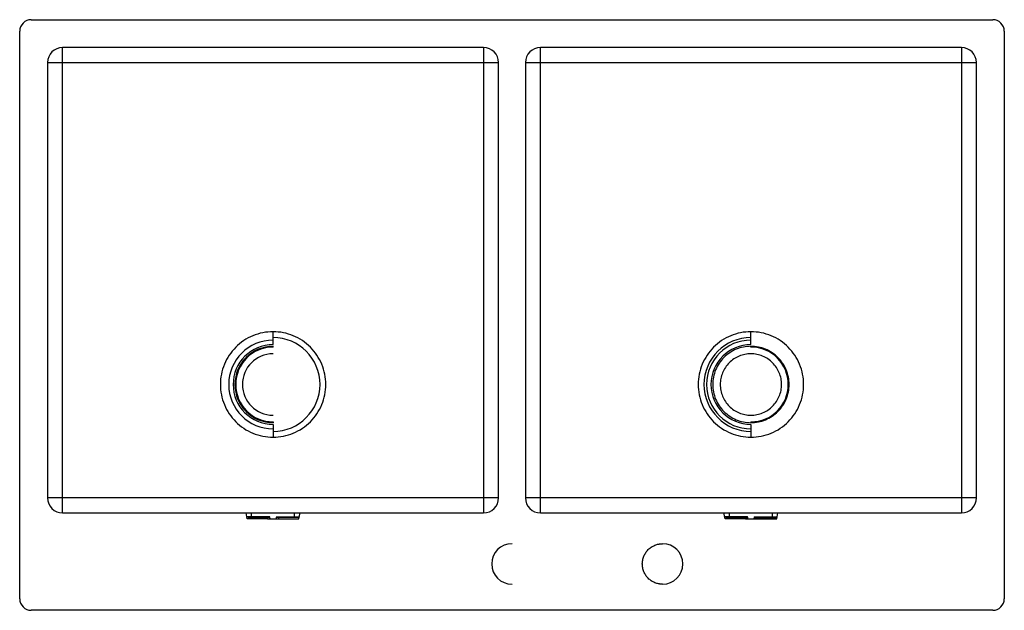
# Paper-space layout '_Inferiore' of a CAD drawing. Header units: millimetres. Extents: x -5 to 845, y -65 to 445.
import ezdxf

# ---------------------------------------------------------------- set-up
doc = ezdxf.new("R2010")
doc.units = ezdxf.units.MM

psp = doc.layouts.new('_Inferiore')

# ---------------------------------------------------------------- linework, layer by layer
at = {"color": 7, "linetype": 'Continuous', "lineweight": 25}
for p, q in [((5, 445), (835, 445)), ((-5, -55), (-5, 435)), ((845, 435), (845, -55)), ((395.5, 420.9), (32, 420.9)), ((32, 19.1), (32, 420.9)), ((395.5, 420.9), (395.5, 19.1)), ((808, 420.9), (444.5, 420.9)), ((444.5, 19.1), (444.5, 420.9)), ((808, 420.9), (808, 19.1)), ((19.1, 408), (408.4, 408)), ((19.1, 408), (19.1, 32)), ((408.4, 32), (408.4, 408)), ((431.6, 408), (820.9, 408)), ((431.6, 408), (431.6, 32)), ((820.9, 32), (820.9, 408)), ((213.75, 164.46), (213.75, 175.53)), ((626.25, 164.46), (626.25, 175.53)), ((213.75, 162.27), (213.75, 162.97)), ((626.25, 162.27), (626.25, 162.97)), ((213.75, 97.73), (213.75, 97.03)), ((213.75, 95.54), (213.75, 84.47)), ((626.25, 97.73), (626.25, 97.03)), ((626.25, 95.54), (626.25, 84.47)), ((408.4, 32), (19.1, 32)), ((820.9, 32), (431.6, 32)), ((32, 19.1), (395.5, 19.1)), ((191.38, 14.1), (190.49, 19.1)), ((195.25, 15.6), (195.25, 19.1)), ((232.25, 15.6), (232.25, 19.1)), ((236.12, 14.1), (237.01, 19.1)), ((444.5, 19.1), (808, 19.1)), ((603.88, 14.1), (602.99, 19.1)), ((607.75, 15.6), (607.75, 19.1)), ((644.75, 15.6), (644.75, 19.1)), ((648.62, 14.1), (649.51, 19.1)), ((210.83, 15.6), (191.11, 15.6)), ((209.01, 14.1), (191.38, 14.1)), ((192.03, 15.6), (192.13, 15)), ((210.97, 15), (192.13, 15)), ((207.9, 15.4), (207.5, 15)), ((207.9, 15.4), (210.81, 15.4)), ((209.01, 15), (209.01, 14.1)), ((211.13, 14.1), (236.12, 14.1)), ((235.37, 15), (216.52, 15)), ((216.67, 15.6), (236.39, 15.6)), ((216.68, 15.4), (219.6, 15.4)), ((218.49, 15), (218.49, 14.1)), ((219.6, 15.4), (220, 15)), ((235.37, 15), (235.47, 15.6)), ((623.33, 15.6), (603.61, 15.6)), ((621.51, 14.1), (603.88, 14.1)), ((604.53, 15.6), (604.63, 15)), ((604.63, 15), (621.51, 15)), ((620.4, 15.4), (620, 15)), ((623.33, 15.4), (620.4, 15.4)), ((621.51, 15), (621.51, 14.1)), ((623.63, 14.1), (648.62, 14.1)), ((629.17, 15.6), (648.89, 15.6)), ((632.1, 15.4), (629.19, 15.4)), ((630.99, 15), (630.99, 14.1)), ((630.99, 15), (647.87, 15)), ((632.1, 15.4), (632.5, 15)), ((647.87, 15), (647.97, 15.6)), ((835, -65), (5, -65))]:
    psp.add_line(p, q, dxfattribs=at)
for centre, radius, start, end in [((5, 435), 10, 90, 180), ((835, 435), 10, 0, 90), ((32, 408), 12.9, 90, 180), ((395.5, 408), 12.9, 0, 90), ((444.5, 408), 12.9, 90, 180), ((808, 408), 12.9, 0, 90), ((213.75, 130), 40.51, 270, 90), ((626.25, 130), 40.51, 90, 270), ((213.75, 130), 38.3, 90, 270), ((213.75, 130), 34.46, 90, 270), ((213.75, 130), 32.97, 90, 270), ((213.75, 130), 32.27, 90, 270), ((626.25, 130), 38.3, 90, 270), ((626.25, 130), 34.46, 90, 270), ((626.25, 130), 32.27, 270, 90), ((213.75, 130), 26.5, 90, 270), ((32, 32), 12.9, 180, 270), ((395.5, 32), 12.9, 270, 0), ((444.5, 32), 12.9, 180, 270), ((808, 32), 12.9, 270, 0), ((420, -25), 17.5, 90, 270), ((550, -25), 17.5, 270, 90), ((5, -55), 10, 180, 270), ((835, -55), 10, 270, 0)]:
    psp.add_arc(centre, radius, start, end, dxfattribs=at)
for points, knots in [([(213.75, 175.53), (210.77, 175.53), (207.79, 175.24), (201.94, 174.08), (199.08, 173.21), (193.57, 170.93), (190.93, 169.52), (185.97, 166.2), (183.66, 164.31), (179.44, 160.09), (177.55, 157.78), (174.23, 152.82), (172.82, 150.18), (170.54, 144.67), (169.67, 141.81), (168.51, 135.96), (168.22, 132.98), (168.22, 127.02), (168.51, 124.04), (169.67, 118.19), (170.54, 115.33), (172.82, 109.82), (174.23, 107.18), (177.55, 102.22), (179.44, 99.91), (183.66, 95.69), (185.97, 93.8), (190.93, 90.48), (193.57, 89.07), (199.08, 86.79), (201.94, 85.92), (207.79, 84.76), (210.77, 84.47), (213.75, 84.47)], [0, 0, 0, 0, 0.0625, 0.0625, 0.125, 0.125, 0.1875, 0.1875, 0.25, 0.25, 0.3125, 0.3125, 0.375, 0.375, 0.4375, 0.4375, 0.5, 0.5, 0.5625, 0.5625, 0.625, 0.625, 0.6875, 0.6875, 0.75, 0.75, 0.8125, 0.8125, 0.875, 0.875, 0.9375, 0.9375, 1, 1, 1, 1]), ([(213.75, 84.47), (216.73, 84.47), (219.71, 84.76), (225.56, 85.92), (228.42, 86.79), (233.93, 89.07), (236.57, 90.48), (241.53, 93.8), (243.84, 95.69), (248.06, 99.91), (249.95, 102.22), (253.27, 107.18), (254.68, 109.82), (256.96, 115.33), (257.83, 118.19), (258.99, 124.04), (259.28, 127.02), (259.28, 132.98), (258.99, 135.96), (257.83, 141.81), (256.96, 144.67), (254.68, 150.18), (253.27, 152.82), (249.95, 157.78), (248.06, 160.09), (243.84, 164.31), (241.53, 166.2), (236.57, 169.52), (233.93, 170.93), (228.42, 173.21), (225.56, 174.08), (219.71, 175.24), (216.73, 175.53), (213.75, 175.53)], [0, 0, 0, 0, 0.0625, 0.0625, 0.125, 0.125, 0.1875, 0.1875, 0.25, 0.25, 0.3125, 0.3125, 0.375, 0.375, 0.4375, 0.4375, 0.5, 0.5, 0.5625, 0.5625, 0.625, 0.625, 0.6875, 0.6875, 0.75, 0.75, 0.8125, 0.8125, 0.875, 0.875, 0.9375, 0.9375, 1, 1, 1, 1]), ([(626.25, 175.53), (623.27, 175.53), (620.29, 175.24), (614.44, 174.08), (611.58, 173.21), (606.07, 170.93), (603.43, 169.52), (598.47, 166.2), (596.16, 164.31), (591.94, 160.09), (590.05, 157.78), (586.73, 152.82), (585.32, 150.18), (583.04, 144.67), (582.17, 141.81), (581.01, 135.96), (580.72, 132.98), (580.72, 127.02), (581.01, 124.04), (582.17, 118.19), (583.04, 115.33), (585.32, 109.82), (586.73, 107.18), (590.05, 102.22), (591.94, 99.91), (596.16, 95.69), (598.47, 93.8), (603.43, 90.48), (606.07, 89.07), (611.58, 86.79), (614.44, 85.92), (620.29, 84.76), (623.27, 84.47), (626.25, 84.47)], [0, 0, 0, 0, 0.0625, 0.0625, 0.125, 0.125, 0.1875, 0.1875, 0.25, 0.25, 0.3125, 0.3125, 0.375, 0.375, 0.4375, 0.4375, 0.5, 0.5, 0.5625, 0.5625, 0.625, 0.625, 0.6875, 0.6875, 0.75, 0.75, 0.8125, 0.8125, 0.875, 0.875, 0.9375, 0.9375, 1, 1, 1, 1]), ([(626.25, 84.47), (629.23, 84.47), (632.21, 84.76), (638.06, 85.92), (640.92, 86.79), (646.43, 89.07), (649.07, 90.48), (654.03, 93.8), (656.34, 95.69), (660.56, 99.91), (662.45, 102.22), (665.77, 107.18), (667.18, 109.82), (669.46, 115.33), (670.33, 118.19), (671.49, 124.04), (671.78, 127.02), (671.78, 132.98), (671.49, 135.96), (670.33, 141.81), (669.46, 144.67), (667.18, 150.18), (665.77, 152.82), (662.45, 157.78), (660.56, 160.09), (656.34, 164.31), (654.03, 166.2), (649.07, 169.52), (646.43, 170.93), (640.92, 173.21), (638.06, 174.08), (632.21, 175.24), (629.23, 175.53), (626.25, 175.53)], [0, 0, 0, 0, 0.0625, 0.0625, 0.125, 0.125, 0.1875, 0.1875, 0.25, 0.25, 0.3125, 0.3125, 0.375, 0.375, 0.4375, 0.4375, 0.5, 0.5, 0.5625, 0.5625, 0.625, 0.625, 0.6875, 0.6875, 0.75, 0.75, 0.8125, 0.8125, 0.875, 0.875, 0.9375, 0.9375, 1, 1, 1, 1]), ([(626.25, 162.97), (624.09, 162.97), (621.93, 162.76), (617.7, 161.91), (615.63, 161.28), (611.64, 159.63), (609.73, 158.61), (606.14, 156.21), (604.46, 154.84), (601.41, 151.79), (600.04, 150.11), (597.64, 146.52), (596.62, 144.61), (594.97, 140.62), (594.34, 138.55), (593.49, 134.32), (593.28, 132.16), (593.28, 127.84), (593.49, 125.68), (594.34, 121.45), (594.97, 119.38), (596.62, 115.39), (597.64, 113.48), (600.04, 109.89), (601.41, 108.21), (604.46, 105.16), (606.14, 103.79), (609.73, 101.39), (611.64, 100.37), (615.63, 98.72), (617.7, 98.09), (621.93, 97.24), (624.09, 97.03), (626.25, 97.03)], [0, 0, 0, 0, 0.0625, 0.0625, 0.125, 0.125, 0.1875, 0.1875, 0.25, 0.25, 0.3125, 0.3125, 0.375, 0.375, 0.4375, 0.4375, 0.5, 0.5, 0.5625, 0.5625, 0.625, 0.625, 0.6875, 0.6875, 0.75, 0.75, 0.8125, 0.8125, 0.875, 0.875, 0.9375, 0.9375, 1, 1, 1, 1]), ([(626.25, 97.03), (628.41, 97.03), (630.57, 97.24), (634.8, 98.09), (636.87, 98.72), (640.86, 100.37), (642.77, 101.39), (646.36, 103.79), (648.04, 105.16), (651.09, 108.21), (652.46, 109.89), (654.86, 113.48), (655.88, 115.39), (657.53, 119.38), (658.16, 121.45), (659.01, 125.68), (659.22, 127.84), (659.22, 132.16), (659.01, 134.32), (658.16, 138.55), (657.53, 140.62), (655.88, 144.61), (654.86, 146.52), (652.46, 150.11), (651.09, 151.79), (648.04, 154.84), (646.36, 156.21), (642.77, 158.61), (640.86, 159.63), (636.87, 161.28), (634.8, 161.91), (630.57, 162.76), (628.41, 162.97), (626.25, 162.97)], [0, 0, 0, 0, 0.0625, 0.0625, 0.125, 0.125, 0.1875, 0.1875, 0.25, 0.25, 0.3125, 0.3125, 0.375, 0.375, 0.4375, 0.4375, 0.5, 0.5, 0.5625, 0.5625, 0.625, 0.625, 0.6875, 0.6875, 0.75, 0.75, 0.8125, 0.8125, 0.875, 0.875, 0.9375, 0.9375, 1, 1, 1, 1]), ([(626.25, 156.5), (624.52, 156.5), (622.78, 156.33), (619.38, 155.65), (617.71, 155.15), (614.51, 153.82), (612.97, 153), (610.09, 151.07), (608.74, 149.96), (606.29, 147.51), (605.18, 146.16), (603.25, 143.28), (602.43, 141.74), (601.1, 138.54), (600.6, 136.87), (599.92, 133.47), (599.75, 131.73), (599.75, 128.27), (599.92, 126.53), (600.6, 123.13), (601.1, 121.46), (602.43, 118.26), (603.25, 116.72), (605.18, 113.84), (606.29, 112.49), (608.74, 110.04), (610.09, 108.93), (612.97, 107), (614.51, 106.18), (617.71, 104.85), (619.38, 104.35), (622.78, 103.67), (624.52, 103.5), (626.25, 103.5)], [0, 0, 0, 0, 0.0625, 0.0625, 0.125, 0.125, 0.1875, 0.1875, 0.25, 0.25, 0.3125, 0.3125, 0.375, 0.375, 0.4375, 0.4375, 0.5, 0.5, 0.5625, 0.5625, 0.625, 0.625, 0.6875, 0.6875, 0.75, 0.75, 0.8125, 0.8125, 0.875, 0.875, 0.9375, 0.9375, 1, 1, 1, 1]), ([(626.25, 103.5), (627.98, 103.5), (629.72, 103.67), (633.12, 104.35), (634.79, 104.85), (637.99, 106.18), (639.53, 107), (642.41, 108.93), (643.76, 110.04), (646.21, 112.49), (647.32, 113.84), (649.25, 116.72), (650.07, 118.26), (651.4, 121.46), (651.9, 123.13), (652.58, 126.53), (652.75, 128.27), (652.75, 131.73), (652.58, 133.47), (651.9, 136.87), (651.4, 138.54), (650.07, 141.74), (649.25, 143.28), (647.32, 146.16), (646.21, 147.51), (643.76, 149.96), (642.41, 151.07), (639.53, 153), (637.99, 153.82), (634.79, 155.15), (633.12, 155.65), (629.72, 156.33), (627.98, 156.5), (626.25, 156.5)], [0, 0, 0, 0, 0.0625, 0.0625, 0.125, 0.125, 0.1875, 0.1875, 0.25, 0.25, 0.3125, 0.3125, 0.375, 0.375, 0.4375, 0.4375, 0.5, 0.5, 0.5625, 0.5625, 0.625, 0.625, 0.6875, 0.6875, 0.75, 0.75, 0.8125, 0.8125, 0.875, 0.875, 0.9375, 0.9375, 1, 1, 1, 1]), ([(209.01, 14.1), (209.46, 14.1), (210.2, 14.1), (210.74, 14.1), (210.95, 14.1)], [0, 0, 0, 0, 0.606174, 1, 1, 1, 1]), ([(621.51, 15), (621.96, 15), (622.7, 15), (623.24, 15), (623.46, 15)], [0, 0, 0, 0, 0.604964, 1, 1, 1, 1]), ([(621.51, 14.1), (621.96, 14.1), (622.7, 14.1), (623.24, 14.1), (623.45, 14.1)], [0, 0, 0, 0, 0.606174, 1, 1, 1, 1]), ([(629.04, 15), (629.06, 15), (629.28, 15), (629.98, 15), (630.66, 15), (630.99, 15)], [0, 0, 0, 0, 0.029391, 0.514696, 1, 1, 1, 1]), ([(550, -42.5), (549.86, -42.5), (549.57, -42.5), (549.14, -42.48), (548.71, -42.45), (548.28, -42.42), (547.86, -42.37), (547.43, -42.31), (547.01, -42.24), (546.16, -42.09), (544.91, -41.77), (543.29, -41.19), (541.74, -40.46), (539.77, -39.28), (537.55, -37.45), (535.36, -34.79), (533.73, -31.74), (532.73, -28.44), (532.39, -25), (532.73, -21.56), (533.73, -18.26), (535.36, -15.21), (537.55, -12.55), (539.77, -10.72), (541.74, -9.54), (543.29, -8.81), (544.91, -8.23), (546.25, -7.89), (547.26, -7.71), (547.94, -7.62), (548.63, -7.55), (549.31, -7.51), (549.77, -7.5), (550, -7.5)], [0, 0, 0, 0, 0.0078365, 0.0156591, 0.0234726, 0.0312816, 0.039091, 0.0469053, 0.0547295, 0.0625681, 0.0938348, 0.1251126, 0.1563806, 0.1876571, 0.2501259, 0.3125947, 0.3750636, 0.4375324, 0.5000012, 0.56247, 0.6249388, 0.6874077, 0.7498765, 0.8123453, 0.843612, 0.8748898, 0.9061578, 0.9374343, 0.9499653, 0.9624679, 0.9749617, 0.9874659, 1, 1, 1, 1])]:
    psp.add_open_spline(points, degree=3, knots=knots, dxfattribs=at)
for points in [[(211.13, 14.1), (211.04, 14.62), (210.94, 15.12), (210.83, 15.6)], [(216.67, 15.6), (216.56, 15.12), (216.46, 14.62), (216.37, 14.1)], [(623.63, 14.1), (623.54, 14.62), (623.44, 15.12), (623.33, 15.6)], [(629.17, 15.6), (629.06, 15.12), (628.96, 14.62), (628.87, 14.1)]]:
    psp.add_open_spline(points, degree=3, dxfattribs=at)

doc.saveas('drawing.dxf')
